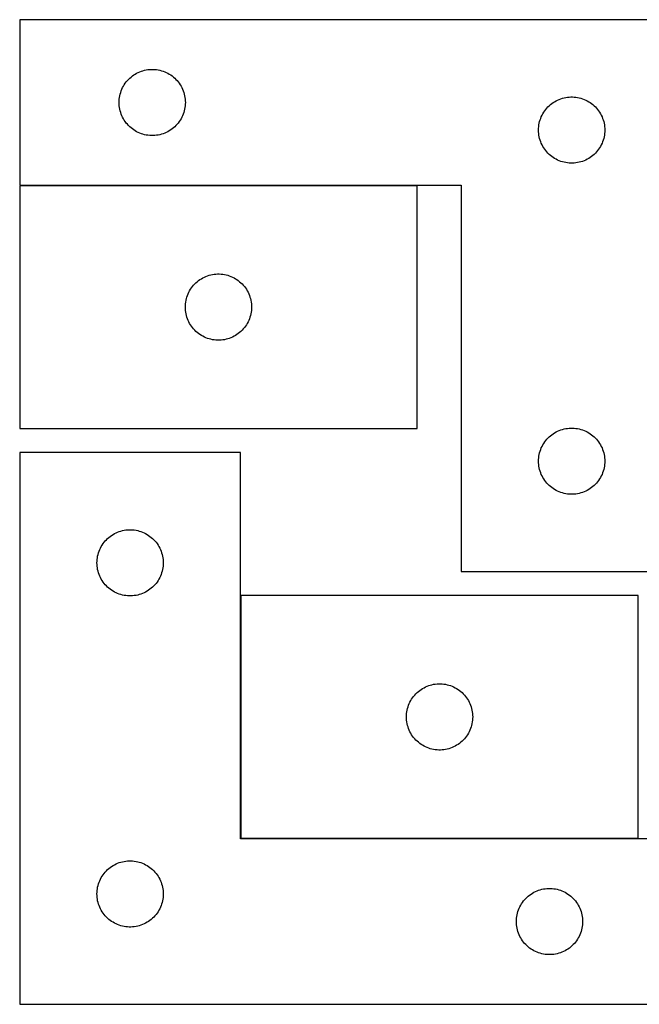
# Model space of a CAD drawing. Header units: millimetres. Extents: x 7 to 1493, y 7 to 455.
# Tile 1 of 6: x 7 to 287, y 9 to 455. Entities that reach past the tile are written whole.
import ezdxf

# ---------------------------------------------------------------- set-up
doc = ezdxf.new("R2010")
doc.units = ezdxf.units.MM
doc.layers.add('COMMON', color=5, linetype='CONTINUOUS', true_color=0x0000ff)
doc.layers.add('CUT', color=7, linetype='CONTINUOUS', true_color=0x000000)

msp = doc.modelspace()

# ---------------------------------------------------------------- linework, layer by layer
at = {"layer": 'COMMON'}
for p, q in [((186.598566, 379.780439), (6.598566, 379.780439)), ((106.662804, 194.029847), (106.662804, 84.029847)), ((106.762805, 83.929846), (286.762805, 83.929846))]:
    msp.add_line(p, q, dxfattribs=at)
at = {"layer": 'CUT'}
for p, q in [((306.598566, 454.880439), (6.598566, 454.880439)), ((6.598566, 454.880439), (6.598566, 379.880439)), ((55.856283, 427.849601), (56.409466, 428.388719)), ((56.409466, 428.388719), (56.989668, 428.898645)), ((56.989668, 428.898645), (57.595352, 429.378027)), ((57.595352, 429.378027), (58.22491, 429.825594)), ((58.22491, 429.825594), (58.876674, 430.240158)), ((58.876674, 430.240158), (59.548915, 430.620621)), ((59.548915, 430.620621), (60.23985, 430.965973)), ((60.23985, 430.965973), (60.947647, 431.275298)), ((60.947647, 431.275298), (61.67043, 431.547777)), ((61.67043, 431.547777), (62.406281, 431.782687)), ((62.406281, 431.782687), (63.15325, 431.979404)), ((63.15325, 431.979404), (63.909354, 432.137408)), ((63.909354, 432.137408), (64.67259, 432.256279)), ((64.67259, 432.256279), (65.440934, 432.335702)), ((65.440934, 432.335702), (66.212347, 432.375466)), ((66.212347, 432.375466), (66.984784, 432.375466)), ((66.984784, 432.375466), (67.756198, 432.335702)), ((67.756198, 432.335702), (68.524541, 432.256279)), ((68.524541, 432.256279), (69.287777, 432.137408)), ((69.287777, 432.137408), (70.043882, 431.979404)), ((70.043882, 431.979404), (70.79085, 431.782687)), ((70.79085, 431.782687), (71.526701, 431.547777)), ((71.526701, 431.547777), (72.249484, 431.275298)), ((72.249484, 431.275298), (72.957282, 430.965973)), ((72.957282, 430.965973), (73.648217, 430.620621)), ((73.648217, 430.620621), (74.320458, 430.240158)), ((74.320458, 430.240158), (74.972222, 429.825594)), ((74.972222, 429.825594), (75.60178, 429.378027)), ((75.60178, 429.378027), (76.207463, 428.898645)), ((76.207463, 428.898645), (76.787666, 428.388719)), ((76.787666, 428.388719), (77.340849, 427.849601)), ((52.853812, 423.387247), (53.18126, 424.086846)), ((53.18126, 424.086846), (53.544287, 424.76866)), ((53.544287, 424.76866), (53.941932, 425.430882)), ((53.941932, 425.430882), (54.373141, 426.071755)), ((54.373141, 426.071755), (54.836769, 426.689581)), ((54.836769, 426.689581), (55.331587, 427.282721)), ((55.331587, 427.282721), (55.856283, 427.849601)), ((77.340849, 427.849601), (77.865545, 427.282721)), ((77.865545, 427.282721), (78.360363, 426.689581)), ((78.360363, 426.689581), (78.823991, 426.071755)), ((78.823991, 426.071755), (79.255199, 425.430882)), ((79.255199, 425.430882), (79.652844, 424.76866)), ((79.652844, 424.76866), (80.015872, 424.086846)), ((80.015872, 424.086846), (80.343319, 423.387247)), ((51.678068, 418.922754), (51.777247, 419.688797)), ((51.777247, 419.688797), (51.91573, 420.44872)), ((51.91573, 420.44872), (52.09315, 421.200506)), ((52.09315, 421.200506), (52.309035, 421.942161)), ((52.309035, 421.942161), (52.562813, 422.67172)), ((52.562813, 422.67172), (52.853812, 423.387247)), ((80.343319, 423.387247), (80.634318, 422.67172)), ((80.634318, 422.67172), (80.888096, 421.942161)), ((80.888096, 421.942161), (81.103982, 421.200506)), ((81.103982, 421.200506), (81.281401, 420.44872)), ((81.281401, 420.44872), (81.419884, 419.688797)), ((81.419884, 419.688797), (81.519064, 418.922754)), ((252.406281, 419.282687), (253.15325, 419.479404)), ((253.15325, 419.479404), (253.909354, 419.637408)), ((253.909354, 419.637408), (254.67259, 419.756279)), ((254.67259, 419.756279), (255.440934, 419.835702)), ((255.440934, 419.835702), (256.212347, 419.875466)), ((256.212347, 419.875466), (256.984784, 419.875466)), ((256.984784, 419.875466), (257.756198, 419.835702)), ((257.756198, 419.835702), (258.524541, 419.756279)), ((258.524541, 419.756279), (259.287777, 419.637408)), ((259.287777, 419.637408), (260.043882, 419.479404)), ((260.043882, 419.479404), (260.79085, 419.282687)), ((51.598566, 417.380439), (51.618454, 418.15262)), ((51.618454, 416.608257), (51.598566, 417.380439)), ((51.618454, 418.15262), (51.678068, 418.922754)), ((51.678068, 415.838124), (51.618454, 416.608257)), ((51.777247, 415.07208), (51.678068, 415.838124)), ((51.91573, 414.312158), (51.777247, 415.07208)), ((81.419884, 415.07208), (81.281401, 414.312158)), ((81.519064, 415.838124), (81.419884, 415.07208)), ((81.519064, 418.922754), (81.578677, 418.15262)), ((81.578677, 416.608257), (81.519064, 415.838124)), ((81.578677, 418.15262), (81.598566, 417.380439)), ((81.598566, 417.380439), (81.578677, 416.608257)), ((245.331587, 414.782721), (245.856283, 415.349601)), ((245.856283, 415.349601), (246.409466, 415.888719)), ((246.409466, 415.888719), (246.989668, 416.398645)), ((246.989668, 416.398645), (247.595352, 416.878027)), ((247.595352, 416.878027), (248.22491, 417.325594)), ((248.22491, 417.325594), (248.876674, 417.740158)), ((248.876674, 417.740158), (249.548915, 418.120621)), ((249.548915, 418.120621), (250.23985, 418.465973)), ((250.23985, 418.465973), (250.947647, 418.775298)), ((250.947647, 418.775298), (251.67043, 419.047777)), ((251.67043, 419.047777), (252.406281, 419.282687)), ((260.79085, 419.282687), (261.526701, 419.047777)), ((261.526701, 419.047777), (262.249484, 418.775298)), ((262.249484, 418.775298), (262.957282, 418.465973)), ((262.957282, 418.465973), (263.648217, 418.120621)), ((263.648217, 418.120621), (264.320458, 417.740158)), ((264.320458, 417.740158), (264.972222, 417.325594)), ((264.972222, 417.325594), (265.60178, 416.878027)), ((265.60178, 416.878027), (266.207463, 416.398645)), ((266.207463, 416.398645), (266.787666, 415.888719)), ((266.787666, 415.888719), (267.340849, 415.349601)), ((267.340849, 415.349601), (267.865545, 414.782721)), ((52.09315, 413.560372), (51.91573, 414.312158)), ((52.309035, 412.818716), (52.09315, 413.560372)), ((52.562813, 412.089157), (52.309035, 412.818716)), ((52.853812, 411.37363), (52.562813, 412.089157)), ((53.18126, 410.674032), (52.853812, 411.37363)), ((53.544287, 409.992218), (53.18126, 410.674032)), ((80.015872, 410.674032), (79.652844, 409.992218)), ((80.343319, 411.37363), (80.015872, 410.674032)), ((80.634318, 412.089157), (80.343319, 411.37363)), ((80.888096, 412.818716), (80.634318, 412.089157)), ((81.103982, 413.560372), (80.888096, 412.818716)), ((81.281401, 414.312158), (81.103982, 413.560372)), ((242.562813, 410.17172), (242.853812, 410.887247)), ((242.853812, 410.887247), (243.18126, 411.586846)), ((243.18126, 411.586846), (243.544287, 412.26866)), ((243.544287, 412.26866), (243.941932, 412.930882)), ((243.941932, 412.930882), (244.373141, 413.571755)), ((244.373141, 413.571755), (244.836769, 414.189581)), ((244.836769, 414.189581), (245.331587, 414.782721)), ((267.865545, 414.782721), (268.360363, 414.189581)), ((268.360363, 414.189581), (268.823991, 413.571755)), ((268.823991, 413.571755), (269.255199, 412.930882)), ((269.255199, 412.930882), (269.652844, 412.26866)), ((269.652844, 412.26866), (270.015872, 411.586846)), ((270.015872, 411.586846), (270.343319, 410.887247)), ((270.343319, 410.887247), (270.634318, 410.17172)), ((53.941932, 409.329996), (53.544287, 409.992218)), ((54.373141, 408.689122), (53.941932, 409.329996)), ((54.836769, 408.071297), (54.373141, 408.689122)), ((55.331587, 407.478157), (54.836769, 408.071297)), ((55.856283, 406.911276), (55.331587, 407.478157)), ((56.409466, 406.372158), (55.856283, 406.911276)), ((56.989668, 405.862232), (56.409466, 406.372158)), ((76.787666, 406.372158), (76.207463, 405.862232)), ((77.340849, 406.911276), (76.787666, 406.372158)), ((77.865545, 407.478157), (77.340849, 406.911276)), ((78.360363, 408.071297), (77.865545, 407.478157)), ((78.823991, 408.689122), (78.360363, 408.071297)), ((79.255199, 409.329996), (78.823991, 408.689122)), ((79.652844, 409.992218), (79.255199, 409.329996)), ((241.618454, 405.65262), (241.678068, 406.422754)), ((241.678068, 406.422754), (241.777247, 407.188797)), ((241.777247, 407.188797), (241.91573, 407.94872)), ((241.91573, 407.94872), (242.09315, 408.700506)), ((242.09315, 408.700506), (242.309035, 409.442161)), ((242.309035, 409.442161), (242.562813, 410.17172)), ((270.634318, 410.17172), (270.888096, 409.442161)), ((270.888096, 409.442161), (271.103982, 408.700506)), ((271.103982, 408.700506), (271.281401, 407.94872)), ((271.281401, 407.94872), (271.419884, 407.188797)), ((271.419884, 407.188797), (271.519064, 406.422754)), ((271.519064, 406.422754), (271.578677, 405.65262)), ((57.595352, 405.38285), (56.989668, 405.862232)), ((58.22491, 404.935284), (57.595352, 405.38285)), ((58.876674, 404.520719), (58.22491, 404.935284)), ((59.548915, 404.140257), (58.876674, 404.520719)), ((60.23985, 403.794905), (59.548915, 404.140257)), ((60.947647, 403.485579), (60.23985, 403.794905)), ((61.67043, 403.2131), (60.947647, 403.485579)), ((62.406281, 402.978191), (61.67043, 403.2131)), ((63.15325, 402.781473), (62.406281, 402.978191)), ((63.909354, 402.623469), (63.15325, 402.781473)), ((64.67259, 402.504599), (63.909354, 402.623469)), ((65.440934, 402.425176), (64.67259, 402.504599)), ((66.212347, 402.385412), (65.440934, 402.425176)), ((66.984784, 402.385412), (66.212347, 402.385412)), ((67.756198, 402.425176), (66.984784, 402.385412)), ((68.524541, 402.504599), (67.756198, 402.425176)), ((69.287777, 402.623469), (68.524541, 402.504599)), ((70.043882, 402.781473), (69.287777, 402.623469)), ((70.79085, 402.978191), (70.043882, 402.781473)), ((71.526701, 403.2131), (70.79085, 402.978191)), ((72.249484, 403.485579), (71.526701, 403.2131)), ((72.957282, 403.794905), (72.249484, 403.485579)), ((73.648217, 404.140257), (72.957282, 403.794905)), ((74.320458, 404.520719), (73.648217, 404.140257)), ((74.972222, 404.935284), (74.320458, 404.520719)), ((75.60178, 405.38285), (74.972222, 404.935284)), ((76.207463, 405.862232), (75.60178, 405.38285)), ((241.598566, 404.880439), (241.618454, 405.65262)), ((241.618454, 404.108257), (241.598566, 404.880439)), ((241.678068, 403.338124), (241.618454, 404.108257)), ((241.777247, 402.57208), (241.678068, 403.338124)), ((241.91573, 401.812158), (241.777247, 402.57208)), ((242.09315, 401.060372), (241.91573, 401.812158)), ((271.281401, 401.812158), (271.103982, 401.060372)), ((271.419884, 402.57208), (271.281401, 401.812158)), ((271.519064, 403.338124), (271.419884, 402.57208)), ((271.578677, 404.108257), (271.519064, 403.338124)), ((271.578677, 405.65262), (271.598566, 404.880439)), ((271.598566, 404.880439), (271.578677, 404.108257)), ((242.309035, 400.318716), (242.09315, 401.060372)), ((242.562813, 399.589157), (242.309035, 400.318716)), ((242.853812, 398.87363), (242.562813, 399.589157)), ((243.18126, 398.174032), (242.853812, 398.87363)), ((243.544287, 397.492218), (243.18126, 398.174032)), ((243.941932, 396.829996), (243.544287, 397.492218)), ((269.652844, 397.492218), (269.255199, 396.829996)), ((270.015872, 398.174032), (269.652844, 397.492218)), ((270.343319, 398.87363), (270.015872, 398.174032)), ((270.634318, 399.589157), (270.343319, 398.87363)), ((270.888096, 400.318716), (270.634318, 399.589157)), ((271.103982, 401.060372), (270.888096, 400.318716)), ((244.373141, 396.189122), (243.941932, 396.829996)), ((244.836769, 395.571297), (244.373141, 396.189122)), ((245.331587, 394.978157), (244.836769, 395.571297)), ((245.856283, 394.411276), (245.331587, 394.978157)), ((246.409466, 393.872158), (245.856283, 394.411276)), ((246.989668, 393.362232), (246.409466, 393.872158)), ((247.595352, 392.88285), (246.989668, 393.362232)), ((248.22491, 392.435284), (247.595352, 392.88285)), ((265.60178, 392.88285), (264.972222, 392.435284)), ((266.207463, 393.362232), (265.60178, 392.88285)), ((266.787666, 393.872158), (266.207463, 393.362232)), ((267.340849, 394.411276), (266.787666, 393.872158)), ((267.865545, 394.978157), (267.340849, 394.411276)), ((268.360363, 395.571297), (267.865545, 394.978157)), ((268.823991, 396.189122), (268.360363, 395.571297)), ((269.255199, 396.829996), (268.823991, 396.189122)), ((248.876674, 392.020719), (248.22491, 392.435284)), ((249.548915, 391.640257), (248.876674, 392.020719)), ((250.23985, 391.294905), (249.548915, 391.640257)), ((250.947647, 390.985579), (250.23985, 391.294905)), ((251.67043, 390.7131), (250.947647, 390.985579)), ((252.406281, 390.478191), (251.67043, 390.7131)), ((253.15325, 390.281473), (252.406281, 390.478191)), ((253.909354, 390.123469), (253.15325, 390.281473)), ((254.67259, 390.004599), (253.909354, 390.123469)), ((255.440934, 389.925176), (254.67259, 390.004599)), ((256.212347, 389.885412), (255.440934, 389.925176)), ((256.984784, 389.885412), (256.212347, 389.885412)), ((257.756198, 389.925176), (256.984784, 389.885412)), ((258.524541, 390.004599), (257.756198, 389.925176)), ((259.287777, 390.123469), (258.524541, 390.004599)), ((260.043882, 390.281473), (259.287777, 390.123469)), ((260.79085, 390.478191), (260.043882, 390.281473)), ((261.526701, 390.7131), (260.79085, 390.478191)), ((262.249484, 390.985579), (261.526701, 390.7131)), ((262.957282, 391.294905), (262.249484, 390.985579)), ((263.648217, 391.640257), (262.957282, 391.294905)), ((264.320458, 392.020719), (263.648217, 391.640257)), ((264.972222, 392.435284), (264.320458, 392.020719)), ((6.598566, 379.880439), (206.598566, 379.880439)), ((186.598566, 379.680438), (6.598566, 379.680438)), ((6.598566, 379.680438), (6.598566, 269.680438)), ((186.598566, 269.680438), (186.598566, 379.680438)), ((206.598566, 379.880439), (206.598566, 204.880439)), ((91.67043, 338.847776), (92.406281, 339.082686)), ((92.406281, 339.082686), (93.15325, 339.279403)), ((93.15325, 339.279403), (93.909354, 339.437407)), ((93.909354, 339.437407), (94.67259, 339.556278)), ((94.67259, 339.556278), (95.440934, 339.635701)), ((95.440934, 339.635701), (96.212347, 339.675465)), ((96.212347, 339.675465), (96.984784, 339.675465)), ((96.984784, 339.675465), (97.756198, 339.635701)), ((97.756198, 339.635701), (98.524541, 339.556278)), ((98.524541, 339.556278), (99.287777, 339.437407)), ((99.287777, 339.437407), (100.043882, 339.279403)), ((100.043882, 339.279403), (100.79085, 339.082686)), ((100.79085, 339.082686), (101.526701, 338.847776)), ((84.836769, 333.98958), (85.331587, 334.58272)), ((85.331587, 334.58272), (85.856283, 335.1496)), ((85.856283, 335.1496), (86.409466, 335.688718)), ((86.409466, 335.688718), (86.989668, 336.198644)), ((86.989668, 336.198644), (87.595352, 336.678026)), ((87.595352, 336.678026), (88.22491, 337.125593)), ((88.22491, 337.125593), (88.876674, 337.540157)), ((88.876674, 337.540157), (89.548915, 337.92062)), ((89.548915, 337.92062), (90.23985, 338.265972)), ((90.23985, 338.265972), (90.947647, 338.575297)), ((90.947647, 338.575297), (91.67043, 338.847776)), ((101.526701, 338.847776), (102.249484, 338.575297)), ((102.249484, 338.575297), (102.957282, 338.265972)), ((102.957282, 338.265972), (103.648217, 337.92062)), ((103.648217, 337.92062), (104.320458, 337.540157)), ((104.320458, 337.540157), (104.972222, 337.125593)), ((104.972222, 337.125593), (105.60178, 336.678026)), ((105.60178, 336.678026), (106.207463, 336.198644)), ((106.207463, 336.198644), (106.787666, 335.688718)), ((106.787666, 335.688718), (107.340849, 335.1496)), ((107.340849, 335.1496), (107.865545, 334.58272)), ((107.865545, 334.58272), (108.360363, 333.98958)), ((82.562813, 329.971719), (82.853812, 330.687246)), ((82.853812, 330.687246), (83.18126, 331.386845)), ((83.18126, 331.386845), (83.544287, 332.068659)), ((83.544287, 332.068659), (83.941932, 332.730881)), ((83.941932, 332.730881), (84.373141, 333.371754)), ((84.373141, 333.371754), (84.836769, 333.98958)), ((108.360363, 333.98958), (108.823991, 333.371754)), ((108.823991, 333.371754), (109.255199, 332.730881)), ((109.255199, 332.730881), (109.652844, 332.068659)), ((109.652844, 332.068659), (110.015872, 331.386845)), ((110.015872, 331.386845), (110.343319, 330.687246)), ((110.343319, 330.687246), (110.634318, 329.971719)), ((81.618454, 325.452619), (81.678068, 326.222753)), ((81.678068, 326.222753), (81.777247, 326.988796)), ((81.777247, 326.988796), (81.91573, 327.748719)), ((81.91573, 327.748719), (82.09315, 328.500505)), ((82.09315, 328.500505), (82.309035, 329.24216)), ((82.309035, 329.24216), (82.562813, 329.971719)), ((110.634318, 329.971719), (110.888096, 329.24216)), ((110.888096, 329.24216), (111.103982, 328.500505)), ((111.103982, 328.500505), (111.281401, 327.748719)), ((111.281401, 327.748719), (111.419884, 326.988796)), ((111.419884, 326.988796), (111.519064, 326.222753)), ((111.519064, 326.222753), (111.578677, 325.452619)), ((81.598566, 324.680438), (81.618454, 325.452619)), ((81.618454, 323.908256), (81.598566, 324.680438)), ((81.678068, 323.138123), (81.618454, 323.908256)), ((81.777247, 322.372079), (81.678068, 323.138123)), ((81.91573, 321.612157), (81.777247, 322.372079)), ((82.09315, 320.860371), (81.91573, 321.612157)), ((111.281401, 321.612157), (111.103982, 320.860371)), ((111.419884, 322.372079), (111.281401, 321.612157)), ((111.519064, 323.138123), (111.419884, 322.372079)), ((111.578677, 323.908256), (111.519064, 323.138123)), ((111.578677, 325.452619), (111.598566, 324.680438)), ((111.598566, 324.680438), (111.578677, 323.908256)), ((82.309035, 320.118715), (82.09315, 320.860371)), ((82.562813, 319.389156), (82.309035, 320.118715)), ((82.853812, 318.673629), (82.562813, 319.389156)), ((83.18126, 317.974031), (82.853812, 318.673629)), ((83.544287, 317.292217), (83.18126, 317.974031)), ((83.941932, 316.629995), (83.544287, 317.292217)), ((109.652844, 317.292217), (109.255199, 316.629995)), ((110.015872, 317.974031), (109.652844, 317.292217)), ((110.343319, 318.673629), (110.015872, 317.974031)), ((110.634318, 319.389156), (110.343319, 318.673629)), ((110.888096, 320.118715), (110.634318, 319.389156)), ((111.103982, 320.860371), (110.888096, 320.118715)), ((84.373141, 315.989121), (83.941932, 316.629995)), ((84.836769, 315.371296), (84.373141, 315.989121)), ((85.331587, 314.778156), (84.836769, 315.371296)), ((85.856283, 314.211275), (85.331587, 314.778156)), ((86.409466, 313.672157), (85.856283, 314.211275)), ((86.989668, 313.162231), (86.409466, 313.672157)), ((87.595352, 312.682849), (86.989668, 313.162231)), ((88.22491, 312.235283), (87.595352, 312.682849)), ((105.60178, 312.682849), (104.972222, 312.235283)), ((106.207463, 313.162231), (105.60178, 312.682849)), ((106.787666, 313.672157), (106.207463, 313.162231)), ((107.340849, 314.211275), (106.787666, 313.672157)), ((107.865545, 314.778156), (107.340849, 314.211275)), ((108.360363, 315.371296), (107.865545, 314.778156)), ((108.823991, 315.989121), (108.360363, 315.371296)), ((109.255199, 316.629995), (108.823991, 315.989121)), ((88.876674, 311.820718), (88.22491, 312.235283)), ((89.548915, 311.440256), (88.876674, 311.820718)), ((90.23985, 311.094904), (89.548915, 311.440256)), ((90.947647, 310.785578), (90.23985, 311.094904)), ((91.67043, 310.513099), (90.947647, 310.785578)), ((92.406281, 310.27819), (91.67043, 310.513099)), ((93.15325, 310.081472), (92.406281, 310.27819)), ((93.909354, 309.923468), (93.15325, 310.081472)), ((94.67259, 309.804598), (93.909354, 309.923468)), ((95.440934, 309.725175), (94.67259, 309.804598)), ((96.212347, 309.685411), (95.440934, 309.725175)), ((96.984784, 309.685411), (96.212347, 309.685411)), ((97.756198, 309.725175), (96.984784, 309.685411)), ((98.524541, 309.804598), (97.756198, 309.725175)), ((99.287777, 309.923468), (98.524541, 309.804598)), ((100.043882, 310.081472), (99.287777, 309.923468)), ((100.79085, 310.27819), (100.043882, 310.081472)), ((101.526701, 310.513099), (100.79085, 310.27819)), ((102.249484, 310.785578), (101.526701, 310.513099)), ((102.957282, 311.094904), (102.249484, 310.785578)), ((103.648217, 311.440256), (102.957282, 311.094904)), ((104.320458, 311.820718), (103.648217, 311.440256)), ((104.972222, 312.235283), (104.320458, 311.820718)), ((6.598566, 269.680438), (186.598566, 269.680438)), ((248.22491, 267.325594), (248.876674, 267.740158)), ((248.876674, 267.740158), (249.548915, 268.120621)), ((249.548915, 268.120621), (250.23985, 268.465973)), ((250.23985, 268.465973), (250.947647, 268.775298)), ((250.947647, 268.775298), (251.67043, 269.047777)), ((251.67043, 269.047777), (252.406281, 269.282687)), ((252.406281, 269.282687), (253.15325, 269.479404)), ((253.15325, 269.479404), (253.909354, 269.637408)), ((253.909354, 269.637408), (254.67259, 269.756279)), ((254.67259, 269.756279), (255.440934, 269.835702)), ((255.440934, 269.835702), (256.212347, 269.875466)), ((256.212347, 269.875466), (256.984784, 269.875466)), ((256.984784, 269.875466), (257.756198, 269.835702)), ((257.756198, 269.835702), (258.524541, 269.756279)), ((258.524541, 269.756279), (259.287777, 269.637408)), ((259.287777, 269.637408), (260.043882, 269.479404)), ((260.043882, 269.479404), (260.79085, 269.282687)), ((260.79085, 269.282687), (261.526701, 269.047777)), ((261.526701, 269.047777), (262.249484, 268.775298)), ((262.249484, 268.775298), (262.957282, 268.465973)), ((262.957282, 268.465973), (263.648217, 268.120621)), ((263.648217, 268.120621), (264.320458, 267.740158)), ((264.320458, 267.740158), (264.972222, 267.325594)), ((243.941932, 262.930882), (244.373141, 263.571755)), ((244.373141, 263.571755), (244.836769, 264.189581)), ((244.836769, 264.189581), (245.331587, 264.782721)), ((245.331587, 264.782721), (245.856283, 265.349601)), ((245.856283, 265.349601), (246.409466, 265.888719)), ((246.409466, 265.888719), (246.989668, 266.398645)), ((246.989668, 266.398645), (247.595352, 266.878027)), ((247.595352, 266.878027), (248.22491, 267.325594)), ((264.972222, 267.325594), (265.60178, 266.878027)), ((265.60178, 266.878027), (266.207463, 266.398645)), ((266.207463, 266.398645), (266.787666, 265.888719)), ((266.787666, 265.888719), (267.340849, 265.349601)), ((267.340849, 265.349601), (267.865545, 264.782721)), ((267.865545, 264.782721), (268.360363, 264.189581)), ((268.360363, 264.189581), (268.823991, 263.571755)), ((268.823991, 263.571755), (269.255199, 262.930882)), ((106.562804, 258.829846), (6.562804, 258.829846)), ((6.562804, 258.829846), (6.562804, 8.829846)), ((106.562804, 83.829846), (106.562804, 258.829846)), ((242.09315, 258.700506), (242.309035, 259.442161)), ((242.309035, 259.442161), (242.562813, 260.17172)), ((242.562813, 260.17172), (242.853812, 260.887247)), ((242.853812, 260.887247), (243.18126, 261.586846)), ((243.18126, 261.586846), (243.544287, 262.26866)), ((243.544287, 262.26866), (243.941932, 262.930882)), ((269.255199, 262.930882), (269.652844, 262.26866)), ((269.652844, 262.26866), (270.015872, 261.586846)), ((270.015872, 261.586846), (270.343319, 260.887247)), ((270.343319, 260.887247), (270.634318, 260.17172)), ((270.634318, 260.17172), (270.888096, 259.442161)), ((270.888096, 259.442161), (271.103982, 258.700506)), ((241.598566, 254.880439), (241.618454, 255.65262)), ((241.618454, 254.108257), (241.598566, 254.880439)), ((241.618454, 255.65262), (241.678068, 256.422754)), ((241.678068, 256.422754), (241.777247, 257.188797)), ((241.777247, 257.188797), (241.91573, 257.94872)), ((241.91573, 257.94872), (242.09315, 258.700506)), ((271.103982, 258.700506), (271.281401, 257.94872)), ((271.281401, 257.94872), (271.419884, 257.188797)), ((271.419884, 257.188797), (271.519064, 256.422754)), ((271.519064, 256.422754), (271.578677, 255.65262)), ((271.578677, 255.65262), (271.598566, 254.880439)), ((271.598566, 254.880439), (271.578677, 254.108257)), ((241.678068, 253.338124), (241.618454, 254.108257)), ((241.777247, 252.57208), (241.678068, 253.338124)), ((241.91573, 251.812158), (241.777247, 252.57208)), ((242.09315, 251.060372), (241.91573, 251.812158)), ((242.309035, 250.318716), (242.09315, 251.060372)), ((242.562813, 249.589157), (242.309035, 250.318716)), ((270.888096, 250.318716), (270.634318, 249.589157)), ((271.103982, 251.060372), (270.888096, 250.318716)), ((271.281401, 251.812158), (271.103982, 251.060372)), ((271.419884, 252.57208), (271.281401, 251.812158)), ((271.519064, 253.338124), (271.419884, 252.57208)), ((271.578677, 254.108257), (271.519064, 253.338124)), ((242.853812, 248.87363), (242.562813, 249.589157)), ((243.18126, 248.174032), (242.853812, 248.87363)), ((243.544287, 247.492218), (243.18126, 248.174032)), ((243.941932, 246.829996), (243.544287, 247.492218)), ((244.373141, 246.189122), (243.941932, 246.829996)), ((244.836769, 245.571297), (244.373141, 246.189122)), ((245.331587, 244.978157), (244.836769, 245.571297)), ((268.360363, 245.571297), (267.865545, 244.978157)), ((268.823991, 246.189122), (268.360363, 245.571297)), ((269.255199, 246.829996), (268.823991, 246.189122)), ((269.652844, 247.492218), (269.255199, 246.829996)), ((270.015872, 248.174032), (269.652844, 247.492218)), ((270.343319, 248.87363), (270.015872, 248.174032)), ((270.634318, 249.589157), (270.343319, 248.87363)), ((245.856283, 244.411276), (245.331587, 244.978157)), ((246.409466, 243.872158), (245.856283, 244.411276)), ((246.989668, 243.362232), (246.409466, 243.872158)), ((247.595352, 242.88285), (246.989668, 243.362232)), ((248.22491, 242.435284), (247.595352, 242.88285)), ((248.876674, 242.020719), (248.22491, 242.435284)), ((249.548915, 241.640257), (248.876674, 242.020719)), ((250.23985, 241.294905), (249.548915, 241.640257)), ((250.947647, 240.985579), (250.23985, 241.294905)), ((251.67043, 240.7131), (250.947647, 240.985579)), ((262.249484, 240.985579), (261.526701, 240.7131)), ((262.957282, 241.294905), (262.249484, 240.985579)), ((263.648217, 241.640257), (262.957282, 241.294905)), ((264.320458, 242.020719), (263.648217, 241.640257)), ((264.972222, 242.435284), (264.320458, 242.020719)), ((265.60178, 242.88285), (264.972222, 242.435284)), ((266.207463, 243.362232), (265.60178, 242.88285)), ((266.787666, 243.872158), (266.207463, 243.362232)), ((267.340849, 244.411276), (266.787666, 243.872158)), ((267.865545, 244.978157), (267.340849, 244.411276)), ((252.406281, 240.478191), (251.67043, 240.7131)), ((253.15325, 240.281473), (252.406281, 240.478191)), ((253.909354, 240.123469), (253.15325, 240.281473)), ((254.67259, 240.004599), (253.909354, 240.123469)), ((255.440934, 239.925176), (254.67259, 240.004599)), ((256.212347, 239.885412), (255.440934, 239.925176)), ((256.984784, 239.885412), (256.212347, 239.885412)), ((257.756198, 239.925176), (256.984784, 239.885412)), ((258.524541, 240.004599), (257.756198, 239.925176)), ((259.287777, 240.123469), (258.524541, 240.004599)), ((260.043882, 240.281473), (259.287777, 240.123469)), ((260.79085, 240.478191), (260.043882, 240.281473)), ((261.526701, 240.7131), (260.79085, 240.478191)), ((51.634669, 222.997185), (52.37052, 223.232094)), ((52.37052, 223.232094), (53.117488, 223.428812)), ((53.117488, 223.428812), (53.873593, 223.586815)), ((53.873593, 223.586815), (54.636829, 223.705686)), ((54.636829, 223.705686), (55.405172, 223.785109)), ((55.405172, 223.785109), (56.176586, 223.824873)), ((56.176586, 223.824873), (56.949023, 223.824873)), ((56.949023, 223.824873), (57.720436, 223.785109)), ((57.720436, 223.785109), (58.48878, 223.705686)), ((58.48878, 223.705686), (59.252016, 223.586815)), ((59.252016, 223.586815), (60.00812, 223.428812)), ((60.00812, 223.428812), (60.755089, 223.232094)), ((60.755089, 223.232094), (61.49094, 222.997185)), ((44.801007, 218.138988), (45.295825, 218.732128)), ((45.295825, 218.732128), (45.820521, 219.299008)), ((45.820521, 219.299008), (46.373704, 219.838127)), ((46.373704, 219.838127), (46.953907, 220.348053)), ((46.953907, 220.348053), (47.55959, 220.827435)), ((47.55959, 220.827435), (48.189148, 221.275001)), ((48.189148, 221.275001), (48.840912, 221.689566)), ((48.840912, 221.689566), (49.513153, 222.070028)), ((49.513153, 222.070028), (50.204088, 222.41538)), ((50.204088, 222.41538), (50.911886, 222.724706)), ((50.911886, 222.724706), (51.634669, 222.997185)), ((61.49094, 222.997185), (62.213723, 222.724706)), ((62.213723, 222.724706), (62.92152, 222.41538)), ((62.92152, 222.41538), (63.612455, 222.070028)), ((63.612455, 222.070028), (64.284696, 221.689566)), ((64.284696, 221.689566), (64.93646, 221.275001)), ((64.93646, 221.275001), (65.566018, 220.827435)), ((65.566018, 220.827435), (66.171702, 220.348053)), ((66.171702, 220.348053), (66.751904, 219.838127)), ((66.751904, 219.838127), (67.305087, 219.299008)), ((67.305087, 219.299008), (67.829783, 218.732128)), ((67.829783, 218.732128), (68.324601, 218.138988)), ((42.273274, 213.391569), (42.527052, 214.121127)), ((42.527052, 214.121127), (42.818051, 214.836655)), ((42.818051, 214.836655), (43.145498, 215.536253)), ((43.145498, 215.536253), (43.508526, 216.218067)), ((43.508526, 216.218067), (43.906171, 216.880289)), ((43.906171, 216.880289), (44.337379, 217.521163)), ((44.337379, 217.521163), (44.801007, 218.138988)), ((68.324601, 218.138988), (68.788229, 217.521163)), ((68.788229, 217.521163), (69.219438, 216.880289)), ((69.219438, 216.880289), (69.617083, 216.218067)), ((69.617083, 216.218067), (69.980111, 215.536253)), ((69.980111, 215.536253), (70.307558, 214.836655)), ((70.307558, 214.836655), (70.598557, 214.121127)), ((70.598557, 214.121127), (70.852335, 213.391569)), ((41.582693, 209.602027), (41.642306, 210.372161)), ((41.642306, 210.372161), (41.741486, 211.138205)), ((41.741486, 211.138205), (41.879969, 211.898127)), ((41.879969, 211.898127), (42.057388, 212.649913)), ((42.057388, 212.649913), (42.273274, 213.391569)), ((70.852335, 213.391569), (71.06822, 212.649913)), ((71.06822, 212.649913), (71.24564, 211.898127)), ((71.24564, 211.898127), (71.384123, 211.138205)), ((71.384123, 211.138205), (71.483302, 210.372161)), ((71.483302, 210.372161), (71.542916, 209.602027)), ((41.562804, 208.829846), (41.582693, 209.602027)), ((41.582693, 208.057665), (41.562804, 208.829846)), ((41.642306, 207.287531), (41.582693, 208.057665)), ((41.741486, 206.521487), (41.642306, 207.287531)), ((41.879969, 205.761565), (41.741486, 206.521487)), ((42.057388, 205.009779), (41.879969, 205.761565)), ((71.24564, 205.761565), (71.06822, 205.009779)), ((71.384123, 206.521487), (71.24564, 205.761565)), ((71.483302, 207.287531), (71.384123, 206.521487)), ((71.542916, 208.057665), (71.483302, 207.287531)), ((71.542916, 209.602027), (71.562804, 208.829846)), ((71.562804, 208.829846), (71.542916, 208.057665)), ((42.273274, 204.268124), (42.057388, 205.009779)), ((42.527052, 203.538565), (42.273274, 204.268124)), ((42.818051, 202.823038), (42.527052, 203.538565)), ((43.145498, 202.123439), (42.818051, 202.823038)), ((43.508526, 201.441625), (43.145498, 202.123439)), ((43.906171, 200.779403), (43.508526, 201.441625)), ((44.337379, 200.13853), (43.906171, 200.779403)), ((69.219438, 200.779403), (68.788229, 200.13853)), ((69.617083, 201.441625), (69.219438, 200.779403)), ((69.980111, 202.123439), (69.617083, 201.441625)), ((70.307558, 202.823038), (69.980111, 202.123439)), ((70.598557, 203.538565), (70.307558, 202.823038)), ((70.852335, 204.268124), (70.598557, 203.538565)), ((71.06822, 205.009779), (70.852335, 204.268124)), ((206.598566, 204.880439), (306.598566, 204.880439)), ((44.801007, 199.520704), (44.337379, 200.13853)), ((45.295825, 198.927564), (44.801007, 199.520704)), ((45.820521, 198.360684), (45.295825, 198.927564)), ((46.373704, 197.821566), (45.820521, 198.360684)), ((46.953907, 197.311639), (46.373704, 197.821566)), ((47.55959, 196.832257), (46.953907, 197.311639)), ((48.189148, 196.384691), (47.55959, 196.832257)), ((48.840912, 195.970127), (48.189148, 196.384691)), ((64.93646, 196.384691), (64.284696, 195.970127)), ((65.566018, 196.832257), (64.93646, 196.384691)), ((66.171702, 197.311639), (65.566018, 196.832257)), ((66.751904, 197.821566), (66.171702, 197.311639)), ((67.305087, 198.360684), (66.751904, 197.821566)), ((67.829783, 198.927564), (67.305087, 198.360684)), ((68.324601, 199.520704), (67.829783, 198.927564)), ((68.788229, 200.13853), (68.324601, 199.520704)), ((49.513153, 195.589664), (48.840912, 195.970127)), ((50.204088, 195.244312), (49.513153, 195.589664)), ((50.911886, 194.934987), (50.204088, 195.244312)), ((51.634669, 194.662508), (50.911886, 194.934987)), ((52.37052, 194.427598), (51.634669, 194.662508)), ((53.117488, 194.23088), (52.37052, 194.427598)), ((53.873593, 194.072877), (53.117488, 194.23088)), ((54.636829, 193.954006), (53.873593, 194.072877)), ((55.405172, 193.874583), (54.636829, 193.954006)), ((56.176586, 193.834819), (55.405172, 193.874583)), ((56.949023, 193.834819), (56.176586, 193.834819)), ((57.720436, 193.874583), (56.949023, 193.834819)), ((58.48878, 193.954006), (57.720436, 193.874583)), ((59.252016, 194.072877), (58.48878, 193.954006)), ((60.00812, 194.23088), (59.252016, 194.072877)), ((60.755089, 194.427598), (60.00812, 194.23088)), ((61.49094, 194.662508), (60.755089, 194.427598)), ((62.213723, 194.934987), (61.49094, 194.662508)), ((62.92152, 195.244312), (62.213723, 194.934987)), ((63.612455, 195.589664), (62.92152, 195.244312)), ((64.284696, 195.970127), (63.612455, 195.589664)), ((286.762805, 194.029847), (106.762805, 194.029847)), ((106.762805, 194.029847), (106.762805, 84.029847)), ((286.762805, 84.029847), (286.762805, 194.029847)), ((188.389149, 151.475002), (189.040913, 151.889567)), ((189.040913, 151.889567), (189.713154, 152.270029)), ((189.713154, 152.270029), (190.404089, 152.615381)), ((190.404089, 152.615381), (191.111887, 152.924707)), ((191.111887, 152.924707), (191.83467, 153.197186)), ((191.83467, 153.197186), (192.570521, 153.432095)), ((192.570521, 153.432095), (193.317489, 153.628813)), ((193.317489, 153.628813), (194.073594, 153.786816)), ((194.073594, 153.786816), (194.83683, 153.905687)), ((194.83683, 153.905687), (195.605173, 153.98511)), ((195.605173, 153.98511), (196.376587, 154.024874)), ((196.376587, 154.024874), (197.149024, 154.024874)), ((197.149024, 154.024874), (197.920437, 153.98511)), ((197.920437, 153.98511), (198.688781, 153.905687)), ((198.688781, 153.905687), (199.452017, 153.786816)), ((199.452017, 153.786816), (200.208121, 153.628813)), ((200.208121, 153.628813), (200.95509, 153.432095)), ((200.95509, 153.432095), (201.690941, 153.197186)), ((201.690941, 153.197186), (202.413724, 152.924707)), ((202.413724, 152.924707), (203.121521, 152.615381)), ((203.121521, 152.615381), (203.812456, 152.270029)), ((203.812456, 152.270029), (204.484697, 151.889567)), ((204.484697, 151.889567), (205.136461, 151.475002)), ((184.106172, 147.08029), (184.53738, 147.721164)), ((184.53738, 147.721164), (185.001008, 148.338989)), ((185.001008, 148.338989), (185.495826, 148.932129)), ((185.495826, 148.932129), (186.020522, 149.499009)), ((186.020522, 149.499009), (186.573705, 150.038128)), ((186.573705, 150.038128), (187.153908, 150.548054)), ((187.153908, 150.548054), (187.759591, 151.027436)), ((187.759591, 151.027436), (188.389149, 151.475002)), ((205.136461, 151.475002), (205.766019, 151.027436)), ((205.766019, 151.027436), (206.371703, 150.548054)), ((206.371703, 150.548054), (206.951905, 150.038128)), ((206.951905, 150.038128), (207.505088, 149.499009)), ((207.505088, 149.499009), (208.029784, 148.932129)), ((208.029784, 148.932129), (208.524602, 148.338989)), ((208.524602, 148.338989), (208.98823, 147.721164)), ((208.98823, 147.721164), (209.419439, 147.08029)), ((182.07997, 142.098128), (182.257389, 142.849914)), ((182.257389, 142.849914), (182.473275, 143.59157)), ((182.473275, 143.59157), (182.727053, 144.321128)), ((182.727053, 144.321128), (183.018052, 145.036656)), ((183.018052, 145.036656), (183.345499, 145.736254)), ((183.345499, 145.736254), (183.708527, 146.418068)), ((183.708527, 146.418068), (184.106172, 147.08029)), ((209.419439, 147.08029), (209.817084, 146.418068)), ((209.817084, 146.418068), (210.180112, 145.736254)), ((210.180112, 145.736254), (210.507559, 145.036656)), ((210.507559, 145.036656), (210.798558, 144.321128)), ((210.798558, 144.321128), (211.052336, 143.59157)), ((211.052336, 143.59157), (211.268221, 142.849914)), ((211.268221, 142.849914), (211.445641, 142.098128)), ((181.762805, 139.029847), (181.782694, 139.802028)), ((181.782694, 138.257666), (181.762805, 139.029847)), ((181.782694, 139.802028), (181.842307, 140.572162)), ((181.842307, 140.572162), (181.941487, 141.338206)), ((181.941487, 141.338206), (182.07997, 142.098128)), ((211.445641, 142.098128), (211.584124, 141.338206)), ((211.584124, 141.338206), (211.683303, 140.572162)), ((211.683303, 140.572162), (211.742917, 139.802028)), ((211.742917, 139.802028), (211.762805, 139.029847)), ((211.762805, 139.029847), (211.742917, 138.257666)), ((181.842307, 137.487532), (181.782694, 138.257666)), ((181.941487, 136.721488), (181.842307, 137.487532)), ((182.07997, 135.961566), (181.941487, 136.721488)), ((182.257389, 135.20978), (182.07997, 135.961566)), ((182.473275, 134.468125), (182.257389, 135.20978)), ((182.727053, 133.738566), (182.473275, 134.468125)), ((211.052336, 134.468125), (210.798558, 133.738566)), ((211.268221, 135.20978), (211.052336, 134.468125)), ((211.445641, 135.961566), (211.268221, 135.20978)), ((211.584124, 136.721488), (211.445641, 135.961566)), ((211.683303, 137.487532), (211.584124, 136.721488)), ((211.742917, 138.257666), (211.683303, 137.487532)), ((183.018052, 133.023039), (182.727053, 133.738566)), ((183.345499, 132.32344), (183.018052, 133.023039)), ((183.708527, 131.641626), (183.345499, 132.32344)), ((184.106172, 130.979404), (183.708527, 131.641626)), ((184.53738, 130.338531), (184.106172, 130.979404)), ((185.001008, 129.720705), (184.53738, 130.338531)), ((185.495826, 129.127565), (185.001008, 129.720705)), ((208.524602, 129.720705), (208.029784, 129.127565)), ((208.98823, 130.338531), (208.524602, 129.720705)), ((209.419439, 130.979404), (208.98823, 130.338531)), ((209.817084, 131.641626), (209.419439, 130.979404)), ((210.180112, 132.32344), (209.817084, 131.641626)), ((210.507559, 133.023039), (210.180112, 132.32344)), ((210.798558, 133.738566), (210.507559, 133.023039)), ((186.020522, 128.560685), (185.495826, 129.127565)), ((186.573705, 128.021567), (186.020522, 128.560685)), ((187.153908, 127.51164), (186.573705, 128.021567)), ((187.759591, 127.032258), (187.153908, 127.51164)), ((188.389149, 126.584692), (187.759591, 127.032258)), ((189.040913, 126.170128), (188.389149, 126.584692)), ((189.713154, 125.789665), (189.040913, 126.170128)), ((190.404089, 125.444313), (189.713154, 125.789665)), ((191.111887, 125.134988), (190.404089, 125.444313)), ((191.83467, 124.862509), (191.111887, 125.134988)), ((202.413724, 125.134988), (201.690941, 124.862509)), ((203.121521, 125.444313), (202.413724, 125.134988)), ((203.812456, 125.789665), (203.121521, 125.444313)), ((204.484697, 126.170128), (203.812456, 125.789665)), ((205.136461, 126.584692), (204.484697, 126.170128)), ((205.766019, 127.032258), (205.136461, 126.584692)), ((206.371703, 127.51164), (205.766019, 127.032258)), ((206.951905, 128.021567), (206.371703, 127.51164)), ((207.505088, 128.560685), (206.951905, 128.021567)), ((208.029784, 129.127565), (207.505088, 128.560685)), ((192.570521, 124.627599), (191.83467, 124.862509)), ((193.317489, 124.430881), (192.570521, 124.627599)), ((194.073594, 124.272878), (193.317489, 124.430881)), ((194.83683, 124.154007), (194.073594, 124.272878)), ((195.605173, 124.074584), (194.83683, 124.154007)), ((196.376587, 124.03482), (195.605173, 124.074584)), ((197.149024, 124.03482), (196.376587, 124.03482)), ((197.920437, 124.074584), (197.149024, 124.03482)), ((198.688781, 124.154007), (197.920437, 124.074584)), ((199.452017, 124.272878), (198.688781, 124.154007)), ((200.208121, 124.430881), (199.452017, 124.272878)), ((200.95509, 124.627599), (200.208121, 124.430881)), ((201.690941, 124.862509), (200.95509, 124.627599)), ((306.562804, 83.829846), (106.562804, 83.829846)), ((106.762805, 84.029847), (286.762805, 84.029847)), ((48.189148, 71.275001), (48.840912, 71.689566)), ((48.840912, 71.689566), (49.513153, 72.070028)), ((49.513153, 72.070028), (50.204088, 72.41538)), ((50.204088, 72.41538), (50.911886, 72.724706)), ((50.911886, 72.724706), (51.634669, 72.997185)), ((51.634669, 72.997185), (52.37052, 73.232094)), ((52.37052, 73.232094), (53.117488, 73.428812)), ((53.117488, 73.428812), (53.873593, 73.586815)), ((53.873593, 73.586815), (54.636829, 73.705686)), ((54.636829, 73.705686), (55.405172, 73.785109)), ((55.405172, 73.785109), (56.176586, 73.824873)), ((56.176586, 73.824873), (56.949023, 73.824873)), ((56.949023, 73.824873), (57.720436, 73.785109)), ((57.720436, 73.785109), (58.48878, 73.705686)), ((58.48878, 73.705686), (59.252016, 73.586815)), ((59.252016, 73.586815), (60.00812, 73.428812)), ((60.00812, 73.428812), (60.755089, 73.232094)), ((60.755089, 73.232094), (61.49094, 72.997185)), ((61.49094, 72.997185), (62.213723, 72.724706)), ((62.213723, 72.724706), (62.92152, 72.41538)), ((62.92152, 72.41538), (63.612455, 72.070028)), ((63.612455, 72.070028), (64.284696, 71.689566)), ((64.284696, 71.689566), (64.93646, 71.275001)), ((43.906171, 66.880289), (44.337379, 67.521163)), ((44.337379, 67.521163), (44.801007, 68.138988)), ((44.801007, 68.138988), (45.295825, 68.732128)), ((45.295825, 68.732128), (45.820521, 69.299008)), ((45.820521, 69.299008), (46.373704, 69.838127)), ((46.373704, 69.838127), (46.953907, 70.348053)), ((46.953907, 70.348053), (47.55959, 70.827435)), ((47.55959, 70.827435), (48.189148, 71.275001)), ((64.93646, 71.275001), (65.566018, 70.827435)), ((65.566018, 70.827435), (66.171702, 70.348053)), ((66.171702, 70.348053), (66.751904, 69.838127)), ((66.751904, 69.838127), (67.305087, 69.299008)), ((67.305087, 69.299008), (67.829783, 68.732128)), ((67.829783, 68.732128), (68.324601, 68.138988)), ((68.324601, 68.138988), (68.788229, 67.521163)), ((68.788229, 67.521163), (69.219438, 66.880289)), ((41.879969, 61.898127), (42.057388, 62.649913)), ((42.057388, 62.649913), (42.273274, 63.391569)), ((42.273274, 63.391569), (42.527052, 64.121127)), ((42.527052, 64.121127), (42.818051, 64.836655)), ((42.818051, 64.836655), (43.145498, 65.536253)), ((43.145498, 65.536253), (43.508526, 66.218067)), ((43.508526, 66.218067), (43.906171, 66.880289)), ((69.219438, 66.880289), (69.617083, 66.218067)), ((69.617083, 66.218067), (69.980111, 65.536253)), ((69.980111, 65.536253), (70.307558, 64.836655)), ((70.307558, 64.836655), (70.598557, 64.121127)), ((70.598557, 64.121127), (70.852335, 63.391569)), ((70.852335, 63.391569), (71.06822, 62.649913)), ((71.06822, 62.649913), (71.24564, 61.898127)), ((41.562804, 58.829846), (41.582693, 59.602027)), ((41.582693, 58.057665), (41.562804, 58.829846)), ((41.582693, 59.602027), (41.642306, 60.372161)), ((41.642306, 57.287531), (41.582693, 58.057665)), ((41.642306, 60.372161), (41.741486, 61.138205)), ((41.741486, 61.138205), (41.879969, 61.898127)), ((71.24564, 61.898127), (71.384123, 61.138205)), ((71.384123, 61.138205), (71.483302, 60.372161)), ((71.483302, 60.372161), (71.542916, 59.602027)), ((71.542916, 58.057665), (71.483302, 57.287531)), ((71.542916, 59.602027), (71.562804, 58.829846)), ((71.562804, 58.829846), (71.542916, 58.057665)), ((236.953907, 57.848053), (237.55959, 58.327435)), ((237.55959, 58.327435), (238.189148, 58.775001)), ((238.189148, 58.775001), (238.840912, 59.189566)), ((238.840912, 59.189566), (239.513153, 59.570028)), ((239.513153, 59.570028), (240.204088, 59.91538)), ((240.204088, 59.91538), (240.911886, 60.224706)), ((240.911886, 60.224706), (241.634669, 60.497185)), ((241.634669, 60.497185), (242.37052, 60.732094)), ((242.37052, 60.732094), (243.117488, 60.928812)), ((243.117488, 60.928812), (243.873593, 61.086815)), ((243.873593, 61.086815), (244.636829, 61.205686)), ((244.636829, 61.205686), (245.405172, 61.285109)), ((245.405172, 61.285109), (246.176586, 61.324873)), ((246.176586, 61.324873), (246.949023, 61.324873)), ((246.949023, 61.324873), (247.720436, 61.285109)), ((247.720436, 61.285109), (248.48878, 61.205686)), ((248.48878, 61.205686), (249.252016, 61.086815)), ((249.252016, 61.086815), (250.00812, 60.928812)), ((250.00812, 60.928812), (250.755089, 60.732094)), ((250.755089, 60.732094), (251.49094, 60.497185)), ((251.49094, 60.497185), (252.213723, 60.224706)), ((252.213723, 60.224706), (252.92152, 59.91538)), ((252.92152, 59.91538), (253.612455, 59.570028)), ((253.612455, 59.570028), (254.284696, 59.189566)), ((254.284696, 59.189566), (254.93646, 58.775001)), ((254.93646, 58.775001), (255.566018, 58.327435)), ((255.566018, 58.327435), (256.171702, 57.848053)), ((41.741486, 56.521487), (41.642306, 57.287531)), ((41.879969, 55.761565), (41.741486, 56.521487)), ((42.057388, 55.009779), (41.879969, 55.761565)), ((42.273274, 54.268124), (42.057388, 55.009779)), ((42.527052, 53.538565), (42.273274, 54.268124)), ((42.818051, 52.823038), (42.527052, 53.538565)), ((70.598557, 53.538565), (70.307558, 52.823038)), ((70.852335, 54.268124), (70.598557, 53.538565)), ((71.06822, 55.009779), (70.852335, 54.268124)), ((71.24564, 55.761565), (71.06822, 55.009779)), ((71.384123, 56.521487), (71.24564, 55.761565)), ((71.483302, 57.287531), (71.384123, 56.521487)), ((233.145498, 53.036253), (233.508526, 53.718067)), ((233.508526, 53.718067), (233.906171, 54.380289)), ((233.906171, 54.380289), (234.337379, 55.021163)), ((234.337379, 55.021163), (234.801007, 55.638988)), ((234.801007, 55.638988), (235.295825, 56.232128)), ((235.295825, 56.232128), (235.820521, 56.799008)), ((235.820521, 56.799008), (236.373704, 57.338127)), ((236.373704, 57.338127), (236.953907, 57.848053)), ((256.171702, 57.848053), (256.751904, 57.338127)), ((256.751904, 57.338127), (257.305087, 56.799008)), ((257.305087, 56.799008), (257.829783, 56.232128)), ((257.829783, 56.232128), (258.324601, 55.638988)), ((258.324601, 55.638988), (258.788229, 55.021163)), ((258.788229, 55.021163), (259.219438, 54.380289)), ((259.219438, 54.380289), (259.617083, 53.718067)), ((259.617083, 53.718067), (259.980111, 53.036253)), ((43.145498, 52.123439), (42.818051, 52.823038)), ((43.508526, 51.441625), (43.145498, 52.123439)), ((43.906171, 50.779403), (43.508526, 51.441625)), ((44.337379, 50.13853), (43.906171, 50.779403)), ((44.801007, 49.520704), (44.337379, 50.13853)), ((45.295825, 48.927564), (44.801007, 49.520704)), ((68.324601, 49.520704), (67.829783, 48.927564)), ((68.788229, 50.13853), (68.324601, 49.520704)), ((69.219438, 50.779403), (68.788229, 50.13853)), ((69.617083, 51.441625), (69.219438, 50.779403)), ((69.980111, 52.123439), (69.617083, 51.441625)), ((70.307558, 52.823038), (69.980111, 52.123439)), ((231.741486, 48.638205), (231.879969, 49.398127)), ((231.879969, 49.398127), (232.057388, 50.149913)), ((232.057388, 50.149913), (232.273274, 50.891569)), ((232.273274, 50.891569), (232.527052, 51.621127)), ((232.527052, 51.621127), (232.818051, 52.336655)), ((232.818051, 52.336655), (233.145498, 53.036253)), ((259.980111, 53.036253), (260.307558, 52.336655)), ((260.307558, 52.336655), (260.598557, 51.621127)), ((260.598557, 51.621127), (260.852335, 50.891569)), ((260.852335, 50.891569), (261.06822, 50.149913)), ((261.06822, 50.149913), (261.24564, 49.398127)), ((261.24564, 49.398127), (261.384123, 48.638205)), ((45.820521, 48.360684), (45.295825, 48.927564)), ((46.373704, 47.821566), (45.820521, 48.360684)), ((46.953907, 47.311639), (46.373704, 47.821566)), ((47.55959, 46.832257), (46.953907, 47.311639)), ((48.189148, 46.384691), (47.55959, 46.832257)), ((48.840912, 45.970127), (48.189148, 46.384691)), ((49.513153, 45.589664), (48.840912, 45.970127)), ((50.204088, 45.244312), (49.513153, 45.589664)), ((50.911886, 44.934987), (50.204088, 45.244312)), ((51.634669, 44.662508), (50.911886, 44.934987)), ((52.37052, 44.427598), (51.634669, 44.662508)), ((61.49094, 44.662508), (60.755089, 44.427598)), ((62.213723, 44.934987), (61.49094, 44.662508)), ((62.92152, 45.244312), (62.213723, 44.934987)), ((63.612455, 45.589664), (62.92152, 45.244312)), ((64.284696, 45.970127), (63.612455, 45.589664)), ((64.93646, 46.384691), (64.284696, 45.970127)), ((65.566018, 46.832257), (64.93646, 46.384691)), ((66.171702, 47.311639), (65.566018, 46.832257)), ((66.751904, 47.821566), (66.171702, 47.311639)), ((67.305087, 48.360684), (66.751904, 47.821566)), ((67.829783, 48.927564), (67.305087, 48.360684)), ((231.562804, 46.329846), (231.582693, 47.102027)), ((231.582693, 45.557665), (231.562804, 46.329846)), ((231.582693, 47.102027), (231.642306, 47.872161)), ((231.642306, 44.787531), (231.582693, 45.557665)), ((231.642306, 47.872161), (231.741486, 48.638205)), ((231.741486, 44.021487), (231.642306, 44.787531)), ((261.384123, 48.638205), (261.483302, 47.872161)), ((261.483302, 44.787531), (261.384123, 44.021487)), ((261.483302, 47.872161), (261.542916, 47.102027)), ((261.542916, 45.557665), (261.483302, 44.787531)), ((261.542916, 47.102027), (261.562804, 46.329846)), ((261.562804, 46.329846), (261.542916, 45.557665)), ((53.117488, 44.23088), (52.37052, 44.427598)), ((53.873593, 44.072877), (53.117488, 44.23088)), ((54.636829, 43.954006), (53.873593, 44.072877)), ((55.405172, 43.874583), (54.636829, 43.954006)), ((56.176586, 43.834819), (55.405172, 43.874583)), ((56.949023, 43.834819), (56.176586, 43.834819)), ((57.720436, 43.874583), (56.949023, 43.834819)), ((58.48878, 43.954006), (57.720436, 43.874583)), ((59.252016, 44.072877), (58.48878, 43.954006)), ((60.00812, 44.23088), (59.252016, 44.072877)), ((60.755089, 44.427598), (60.00812, 44.23088)), ((231.879969, 43.261565), (231.741486, 44.021487)), ((232.057388, 42.509779), (231.879969, 43.261565)), ((232.273274, 41.768124), (232.057388, 42.509779)), ((232.527052, 41.038565), (232.273274, 41.768124)), ((232.818051, 40.323038), (232.527052, 41.038565)), ((233.145498, 39.623439), (232.818051, 40.323038)), ((260.307558, 40.323038), (259.980111, 39.623439)), ((260.598557, 41.038565), (260.307558, 40.323038)), ((260.852335, 41.768124), (260.598557, 41.038565)), ((261.06822, 42.509779), (260.852335, 41.768124)), ((261.24564, 43.261565), (261.06822, 42.509779)), ((261.384123, 44.021487), (261.24564, 43.261565)), ((233.508526, 38.941625), (233.145498, 39.623439)), ((233.906171, 38.279403), (233.508526, 38.941625)), ((234.337379, 37.63853), (233.906171, 38.279403)), ((234.801007, 37.020704), (234.337379, 37.63853)), ((235.295825, 36.427564), (234.801007, 37.020704)), ((235.820521, 35.860684), (235.295825, 36.427564)), ((236.373704, 35.321566), (235.820521, 35.860684)), ((257.305087, 35.860684), (256.751904, 35.321566)), ((257.829783, 36.427564), (257.305087, 35.860684)), ((258.324601, 37.020704), (257.829783, 36.427564)), ((258.788229, 37.63853), (258.324601, 37.020704)), ((259.219438, 38.279403), (258.788229, 37.63853)), ((259.617083, 38.941625), (259.219438, 38.279403)), ((259.980111, 39.623439), (259.617083, 38.941625)), ((236.953907, 34.811639), (236.373704, 35.321566)), ((237.55959, 34.332257), (236.953907, 34.811639)), ((238.189148, 33.884691), (237.55959, 34.332257)), ((238.840912, 33.470127), (238.189148, 33.884691)), ((239.513153, 33.089664), (238.840912, 33.470127)), ((240.204088, 32.744312), (239.513153, 33.089664)), ((240.911886, 32.434987), (240.204088, 32.744312)), ((241.634669, 32.162508), (240.911886, 32.434987)), ((242.37052, 31.927598), (241.634669, 32.162508)), ((243.117488, 31.73088), (242.37052, 31.927598)), ((243.873593, 31.572877), (243.117488, 31.73088)), ((244.636829, 31.454006), (243.873593, 31.572877)), ((245.405172, 31.374583), (244.636829, 31.454006)), ((246.176586, 31.334819), (245.405172, 31.374583)), ((246.949023, 31.334819), (246.176586, 31.334819)), ((247.720436, 31.374583), (246.949023, 31.334819)), ((248.48878, 31.454006), (247.720436, 31.374583)), ((249.252016, 31.572877), (248.48878, 31.454006)), ((250.00812, 31.73088), (249.252016, 31.572877)), ((250.755089, 31.927598), (250.00812, 31.73088)), ((251.49094, 32.162508), (250.755089, 31.927598)), ((252.213723, 32.434987), (251.49094, 32.162508)), ((252.92152, 32.744312), (252.213723, 32.434987)), ((253.612455, 33.089664), (252.92152, 32.744312)), ((254.284696, 33.470127), (253.612455, 33.089664)), ((254.93646, 33.884691), (254.284696, 33.470127)), ((255.566018, 34.332257), (254.93646, 33.884691)), ((256.171702, 34.811639), (255.566018, 34.332257)), ((256.751904, 35.321566), (256.171702, 34.811639)), ((6.562804, 8.829846), (306.562804, 8.829846))]:
    msp.add_line(p, q, dxfattribs=at)

doc.saveas('drawing.dxf')
